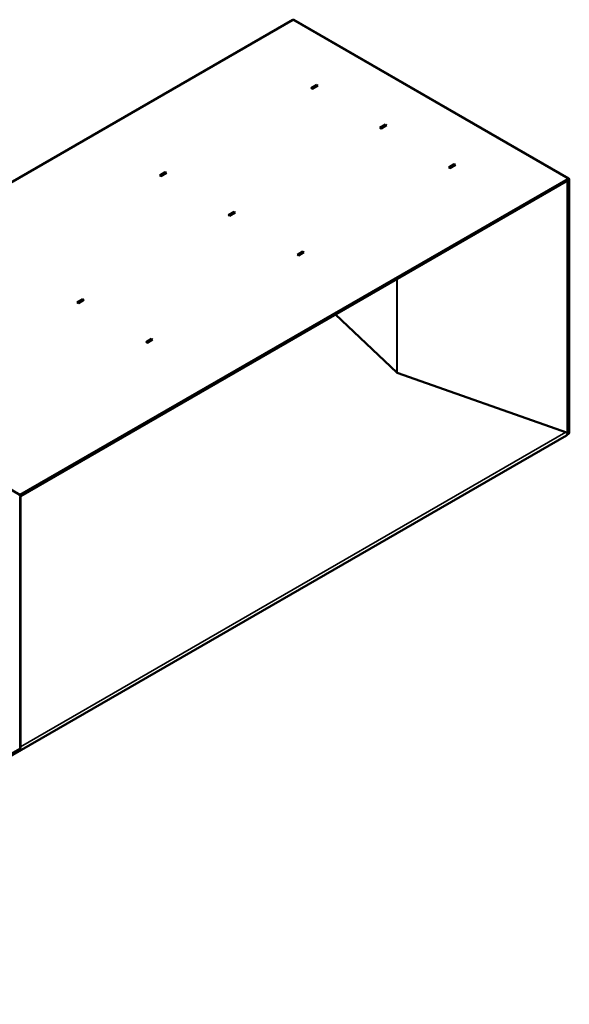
# Model space of a CAD drawing. Header units: millimetres. Extents: x 388 to 6088, y 821 to 3626.
# Tile 9 of 14: x 5381 to 6088, y 822 to 2088. Entities that reach past the tile are written whole.
import ezdxf

# ---------------------------------------------------------------- set-up
doc = ezdxf.new("R2010")
doc.units = ezdxf.units.MM
doc.header["$LTSCALE"] = 15
doc.layers.add('Visible (ISO)', color=7, linetype='Continuous', lineweight=50)
doc.layers.add('Visible Narrow (ISO)', color=7, linetype='Continuous', lineweight=35)

msp = doc.modelspace()

# ---------------------------------------------------------------- linework, layer by layer
at = {"layer": 'Visible (ISO)'}
for p, q in [((5028.3, 1681.4), (5732.3, 2087.9)), ((6087, 1883.9), (5733.5, 2088)), ((5755.9, 2000.2), (5763, 2004.3)), ((5763.1, 2003.9), (5756.8, 2000.2)), ((5764.4, 2003.5), (5757.3, 1999.4)), ((5763, 2004.3), (5764.4, 2003.5)), ((5763, 2004.3), (5763, 2003.8)), ((5764.1, 2003.3), (5763.1, 2003.9)), ((5757.3, 1999.4), (5755.9, 2000.2)), ((5757.8, 1999.7), (5756.8, 2000.2)), ((5756.8, 2000.2), (5756.8, 1999.7)), ((5844.3, 1949.2), (5851.4, 1953.3)), ((5851.5, 1952.9), (5845.2, 1949.2)), ((5852.8, 1952.4), (5845.7, 1948.4)), ((5851.4, 1953.3), (5852.8, 1952.4)), ((5851.4, 1953.3), (5851.4, 1952.8)), ((5852.5, 1952.3), (5851.5, 1952.9)), ((5845.7, 1948.4), (5844.3, 1949.2)), ((5846.1, 1948.6), (5845.2, 1949.2)), ((5845.2, 1949.2), (5845.2, 1948.7)), ((5932.7, 1898.1), (5939.7, 1902.2)), ((5939.9, 1901.8), (5933.6, 1898.2)), ((5941.2, 1901.4), (5934.1, 1897.3)), ((5939.7, 1902.2), (5941.2, 1901.4)), ((5939.7, 1902.2), (5939.7, 1901.7)), ((5940.9, 1901.3), (5939.9, 1901.8)), ((5561.4, 1887.9), (5568.5, 1892)), ((5562.9, 1887.1), (5561.4, 1887.9)), ((5568.7, 1891.6), (5562.3, 1887.9)), ((5563.3, 1887.4), (5562.3, 1887.9)), ((5562.3, 1887.9), (5562.3, 1887.4)), ((5569.9, 1891.2), (5562.9, 1887.1)), ((5568.5, 1892), (5569.9, 1891.2)), ((5568.5, 1892), (5568.5, 1891.5)), ((5569.7, 1891.1), (5568.7, 1891.6)), ((5934.1, 1897.3), (5932.7, 1898.1)), ((5934.5, 1897.6), (5933.6, 1898.2)), ((5933.6, 1898.2), (5933.6, 1897.6)), ((6085.9, 1883.7), (5381.8, 1477.2)), ((6086.1, 1883), (5382.5, 1476.8)), ((5382.8, 1475.5), (6086.4, 1881.7)), ((6085.3, 1556.9), (6085.3, 1881.1)), ((6086.4, 1881.7), (6086.1, 1883)), ((6086.1, 1557.6), (6086.1, 1881.5)), ((6086.5, 1882.2), (6086.5, 1556.2)), ((6087.5, 1556.8), (6087.5, 1882.8)), ((5649.8, 1836.9), (5656.9, 1841)), ((5651.2, 1836.1), (5649.8, 1836.9)), ((5657.1, 1840.6), (5650.7, 1836.9)), ((5651.7, 1836.4), (5650.7, 1836.9)), ((5650.7, 1836.9), (5650.7, 1836.4)), ((5658.3, 1840.2), (5651.2, 1836.1)), ((5656.9, 1841), (5658.3, 1840.2)), ((5656.9, 1841), (5656.9, 1840.5)), ((5658.1, 1840), (5657.1, 1840.6)), ((5738.2, 1785.9), (5745.3, 1790)), ((5739.6, 1785.1), (5738.2, 1785.9)), ((5745.5, 1789.6), (5739.1, 1785.9)), ((5740.1, 1785.3), (5739.1, 1785.9)), ((5739.1, 1785.9), (5739.1, 1785.4)), ((5746.7, 1789.1), (5739.6, 1785.1)), ((5745.3, 1790), (5746.7, 1789.1)), ((5745.3, 1790), (5745.3, 1789.5)), ((5746.4, 1789), (5745.5, 1789.6)), ((5455.4, 1724.6), (5462.4, 1728.7)), ((5456.8, 1723.8), (5455.4, 1724.6)), ((5462.6, 1728.3), (5456.3, 1724.6)), ((5457.2, 1724.1), (5456.3, 1724.6)), ((5456.3, 1724.6), (5456.3, 1724.1)), ((5463.9, 1727.9), (5456.8, 1723.8)), ((5462.4, 1728.7), (5463.9, 1727.9)), ((5462.4, 1728.7), (5462.4, 1728.2)), ((5463.6, 1727.8), (5462.6, 1728.3)), ((5787.1, 1708.9), (5865.9, 1634.6)), ((5381.8, 1477.2), (5028.3, 1681.4)), ((5543.8, 1673.6), (5550.8, 1677.7)), ((5545.2, 1672.8), (5543.8, 1673.6)), ((5551, 1677.3), (5544.6, 1673.6)), ((5545.6, 1673.1), (5544.6, 1673.6)), ((5544.6, 1673.6), (5544.6, 1673.1)), ((5552.2, 1676.9), (5545.2, 1672.8)), ((5550.8, 1677.7), (5552.2, 1676.9)), ((5550.8, 1677.7), (5550.8, 1677.2)), ((5552, 1676.7), (5551, 1677.3)), ((5866.6, 1634.2), (6085.3, 1556.9)), ((6085.3, 1556.9), (6086.1, 1557.6)), ((4816.8, 822), (6084.1, 1553.6)), ((6086.5, 1555.5), (6085, 1554.7)), ((6085.3, 1555.7), (6085.7, 1556)), ((6086.1, 1555.8), (6085.7, 1556)), ((6086.5, 1555.5), (6086.1, 1555.8)), ((6087.5, 1556.8), (6086.5, 1556.2)), ((5381.5, 1476.2), (5381.8, 1476)), ((5381.8, 1476), (5381.8, 1477.2)), ((5381.8, 1476), (5382.5, 1476.4)), ((5382.8, 1475.5), (5381.8, 1475.7)), ((5382.4, 1151.7), (5382.4, 1475.6)), ((5382.8, 1475.5), (5382.5, 1476.8)), ((5381.5, 1150.4), (4815.8, 823.8))]:
    msp.add_line(p, q, dxfattribs=at)
for centre, major_axis, start_param, end_param in [((5732.3, 2086), (1.15, 1.99), 0, 0.785398), ((6085.9, 1881.9), (1.15, 1.99), 5.497787, 7.068583), ((6085.9, 1881.9), (0.4, 0.693), 5.497787, 6.531315), ((5867.8, 1635.3), (2.3, 0), 3.690991, 4.162991), ((5379.4, 1151.7), (3, 0), 5.497787, 6.283185)]:
    msp.add_ellipse(centre, major_axis=major_axis, ratio=0.57735, start_param=start_param, end_param=end_param, dxfattribs=at)
for points, knots in [([(6084.1, 1553.6), (6084.8, 1554), (6085.2, 1554.8), (6085.3, 1555.7), (6085.3, 1556.1), (6085.3, 1556.5), (6085.2, 1556.9)], [0, 0, 0, 0, 1.089333, 1.089333, 1.089333, 1.568838, 1.568838, 1.568838, 1.568838]), ([(5382.3, 1475.6), (5382.2, 1475.5), (5382.2, 1475.5), (5382.1, 1475.4), (5382, 1475.2), (5381.7, 1475.1), (5381.5, 1475)], [0.8280762, 0.8280762, 0.8280762, 0.8280762, 1.0229519, 1.0229519, 1.0229519, 1.3962634, 1.3962634, 1.3962634, 1.3962634])]:
    msp.add_open_spline(points, degree=3, knots=knots, dxfattribs=at)
for points in [[(6085.7, 1556), (6086, 1556), (6086.3, 1556.1), (6086.5, 1556.2)], [(6087.5, 1556.8), (6087.3, 1556.4), (6087, 1556), (6086.5, 1555.5)]]:
    msp.add_open_spline(points, degree=3, dxfattribs=at)
at = {"layer": 'Visible Narrow (ISO)'}
for p, q in [((5732.3, 2087.9), (6085.9, 1883.7)), ((6085.9, 1883.7), (6085.9, 1882.9)), ((6086.5, 1882.2), (6086.2, 1882.3)), ((6087.5, 1882.8), (6086.5, 1882.2)), ((5865.9, 1754.4), (5865.9, 1634.6)), ((5866.6, 1754.8), (5866.6, 1634.2)), ((5382.4, 1153), (6083.2, 1557.6)), ((6086.5, 1556.2), (6085.2, 1556.9)), ((6085.7, 1556), (6085.3, 1556.2)), ((5381.5, 1475), (5381.5, 1150.4))]:
    msp.add_line(p, q, dxfattribs=at)

doc.saveas('drawing.dxf')
